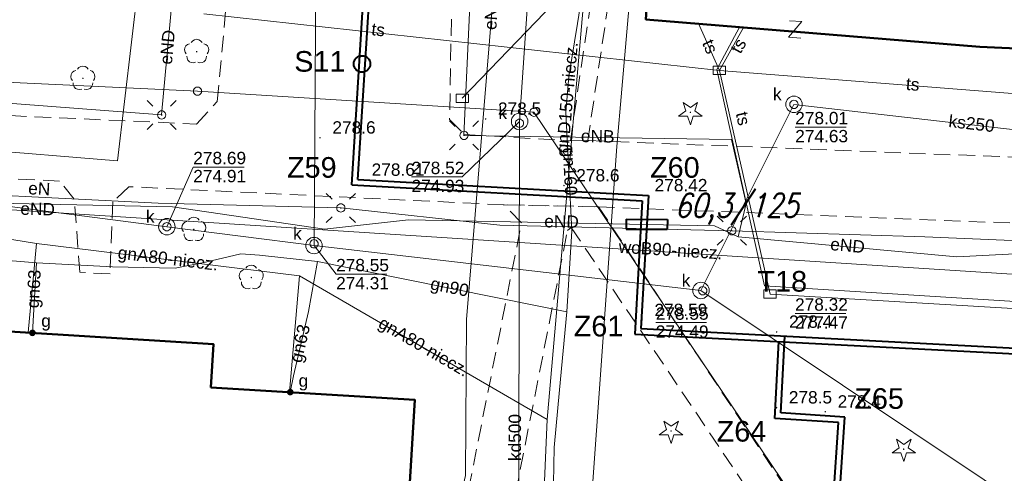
# Model space of a CAD drawing. Extents: x 0 to 6568752, y 0 to 5584302.
# Tile 40 of 58: x 6568527 to 6568587, y 5584054 to 5584081. Entities that reach past the tile are written whole.
import ezdxf
from ezdxf.enums import TextEntityAlignment as Align

# ---------------------------------------------------------------- set-up
doc = ezdxf.new("R2010")
doc.units = 0
doc.header["$PDSIZE"] = 0.75
doc.linetypes.add('GAK', pattern=[3.5, 2, -0.7, 0.1, -0.7])
doc.linetypes.add('PRZER2-1', pattern=[1.5, 1, -0.5])
doc.layers.get('0').update_dxf_attribs({"linetype": 'CONTINUOUS'})
doc.layers.get('Defpoints').update_dxf_attribs({"linetype": 'CONTINUOUS'})
for name, color, linetype, lineweight in [('alarm', 51, 'CONTINUOUS', 50), ('EGBU', 7, 'CONTINUOUS', 50), ('EGDE', 7, 'CONTINUOUS', 18), ('EGPG', 7, 'CONTINUOUS', 18), ('GEPPHC', 7, 'CONTINUOUS', 18), ('GUPPRZ_O', 7, 'CONTINUOUS', 18), ('OTKC', 7, 'CONTINUOUS', 18), ('OTRN', 7, 'CONTINUOUS', 13), ('OTRN_O', 7, 'CONTINUOUS', 13), ('OTRS', 7, 'CONTINUOUS', 13), ('OTRS_O', 7, 'CONTINUOUS', 13), ('ramka sekcji', 7, 'CONTINUOUS', 18), ('siec', 7, 'GAK', 70), ('SUEO', 7, 'CONTINUOUS', 18), ('SUPK', 7, 'CONTINUOUS', 18), ('SUPW', 7, 'CONTINUOUS', 18), ('SUPW_O', 7, 'CONTINUOUS', 18)]:
    doc.layers.add(name, color=color, linetype=linetype, lineweight=lineweight)
for name, color, linetype, lineweight, true_color in [('OTZG', 7, 'CONTINUOUS', 18, 0x008000), ('OTZL', 7, 'CONTINUOUS', 18, 0x008000), ('SUCP', 7, 'CONTINUOUS', 18, 0xd200d2), ('SUEP', 1, 'CONTINUOUS', 18, 0xff0000), ('SUEP_O', 1, 'CONTINUOUS', 18, 0xff0000), ('SUGP', 7, 'CONTINUOUS', 18, 0xbfbf00), ('SUGP_O', 7, 'CONTINUOUS', 18, 0xbfbf00), ('SUGW', 7, 'CONTINUOUS', 18, 0xbfbf00), ('SUGW_O', 7, 'CONTINUOUS', 18, 0xbfbf00), ('SUKP', 7, 'CONTINUOUS', 18, 0x803300), ('SUKP_O', 7, 'CONTINUOUS', 18, 0x803300), ('SUTP', 7, 'CONTINUOUS', 18, 0xff9100), ('SUTP_O', 7, 'CONTINUOUS', 18, 0xff9100), ('SUWP', 5, 'CONTINUOUS', 18, 0x0000ff), ('SUWP_O', 5, 'CONTINUOUS', 18, 0x0000ff)]:
    doc.layers.add(name, color=color, linetype=linetype, lineweight=lineweight, true_color=true_color)
doc.styles.add('Arial', font='arial.ttf')
doc.styles.add('GEO-INFO', font='arial.ttf')
doc.styles.add('UZBROJENIE', font='SIMPLEX.shx', dxfattribs={"width": 0.8, "oblique": 15.00003, "height": 0.9})
doc.dimstyles.get("Standard").update_dxf_attribs({"dimtxt": 0.18, "dimasz": 0.18, "dimexe": 0.18, "dimexo": 0.0625, "dimgap": 0.09, "dimtad": 0, "dimtih": 1, "dimtoh": 1, "dimdec": 4, "dimzin": 0, "dimdsep": 46, "dimtxsty": 'Standard', "dimcen": 0.09, "dimadec": 0, "dimazin": 0, "dimtfac": 1, "dimtdec": 4, "dimtofl": 0, "dimtmove": 0, "dimatfit": 3, "dimfxl": 0, "dimtolj": 1, "dimtzin": 0, "dimarcsym": 0})

# ---------------------------------------------------------------- blocks, each defined once
blk = doc.blocks.new('D_GSPRDL1')
blk.add_hatch(color=0).paths.add_polyline_path([(0, -0.045), (0.013906, -0.042798), (0.02645, -0.036406), (0.036406, -0.02645), (0.042798, -0.013906), (0.045, 0), (0.042798, 0.013906), (0.036406, 0.02645), (0.02645, 0.036406), (0.013906, 0.042798), (0, 0.045), (-0.013906, 0.042798), (-0.02645, 0.036406), (-0.036406, 0.02645), (-0.042798, 0.013906), (-0.045, 0), (-0.042798, -0.013906), (-0.036406, -0.02645), (-0.02645, -0.036406), (-0.013906, -0.042798)])
at = {"color": 0}
for points in [[(-0.324277, 0.563333), (-0.240553, 0.662679), (-0.127956, 0.727494), (0, 0.75), (0.127956, 0.727494), (0.240553, 0.662679), (0.324277, 0.563333)], [(-0.635969, -0.134326), (-0.70458, -0.024001), (-0.731429, 0.103115), (-0.713292, 0.231763), (-0.652348, 0.346501), (-0.55591, 0.433559), (-0.435555, 0.482485)], [(0.435555, 0.482485), (0.55591, 0.433559), (0.652348, 0.346501), (0.713292, 0.231763), (0.731429, 0.103115), (0.70458, -0.024001), (0.635969, -0.134326)], [(-0.068773, -0.646351), (-0.194901, -0.677512), (-0.324092, -0.663766), (-0.440839, -0.606763), (-0.531129, -0.513345), (-0.584125, -0.394725), (-0.593465, -0.265141)], [(0.593465, -0.265141), (0.584125, -0.394725), (0.531129, -0.513345), (0.440839, -0.606763), (0.324092, -0.663766), (0.194901, -0.677512), (0.068773, -0.646351)]]:
    blk.add_lwpolyline(points, dxfattribs=at)
blk = doc.blocks.new('D_GSPRDI1')
blk.add_hatch(color=0).paths.add_polyline_path([(0, -0.045), (0.013906, -0.042798), (0.02645, -0.036406), (0.036406, -0.02645), (0.042798, -0.013906), (0.045, 0), (0.042798, 0.013906), (0.036406, 0.02645), (0.02645, 0.036406), (0.013906, 0.042798), (0, 0.045), (-0.013906, 0.042798), (-0.02645, 0.036406), (-0.036406, 0.02645), (-0.042798, 0.013906), (-0.045, 0), (-0.042798, -0.013906), (-0.036406, -0.02645), (-0.02645, -0.036406), (-0.013906, -0.042798)])
at = {"color": 0}
blk.add_lwpolyline([(0.272471, 0.088531), (0.713338, -0.231778), (0.168396, -0.231778), (0, -0.750048), (-0.168396, -0.231778), (-0.713338, -0.231778), (-0.272471, 0.088531), (-0.440867, 0.606801), (0, 0.286493), (0.440867, 0.606801)], close=True, dxfattribs=at)
blk = doc.blocks.new('D_GSPWPN1')
blk.add_hatch(color=0).paths.add_polyline_path([(-0.045, 0), (-0.043467, -0.011647), (-0.038971, -0.0225), (-0.03182, -0.03182), (-0.0225, -0.038971), (-0.011647, -0.043467), (0, -0.045), (0.011647, -0.043467), (0.0225, -0.038971), (0.03182, -0.03182), (0.038971, -0.0225), (0.043467, -0.011647), (0.045, 0), (0.043467, 0.011647), (0.038971, 0.0225), (0.03182, 0.03182), (0.0225, 0.038971), (0.011647, 0.043467), (0, 0.045), (-0.011647, 0.043467), (-0.0225, 0.038971), (-0.03182, 0.03182), (-0.038971, 0.0225), (-0.043467, 0.011647)])
blk = doc.blocks.new('D_GSPWPS1')
blk.add_hatch(color=0).paths.add_polyline_path([(-0.045, 0), (-0.043467, -0.011647), (-0.038971, -0.0225), (-0.03182, -0.03182), (-0.0225, -0.038971), (-0.011647, -0.043467), (0, -0.045), (0.011647, -0.043467), (0.0225, -0.038971), (0.03182, -0.03182), (0.038971, -0.0225), (0.043467, -0.011647), (0.045, 0), (0.043467, 0.011647), (0.038971, 0.0225), (0.03182, 0.03182), (0.0225, 0.038971), (0.011647, 0.043467), (0, 0.045), (-0.011647, 0.043467), (-0.0225, 0.038971), (-0.03182, 0.03182), (-0.038971, 0.0225), (-0.043467, 0.011647)])
blk = doc.blocks.new('D_GUPIKP1_3')
at = {"color": 0}
blk.add_lwpolyline([(0.375, -0.25), (-0.375, -0.25), (-0.375, 0.25), (0.375, 0.25)], close=True, dxfattribs=at)
blk = doc.blocks.new('D_GUPIWZ1_1')
at = {"color": 0}
blk.add_lwpolyline([(0, 0.25), (0.064705, 0.241481), (0.125, 0.216506), (0.176777, 0.176777), (0.216506, 0.125), (0.241481, 0.064705), (0.25, 0), (0.241481, -0.064705), (0.216506, -0.125), (0.176777, -0.176777), (0.125, -0.216506), (0.064705, -0.241481), (0, -0.25), (-0.064705, -0.241481), (-0.125, -0.216506), (-0.176777, -0.176777), (-0.216506, -0.125), (-0.241481, -0.064705), (-0.25, 0), (-0.241481, 0.064705), (-0.216506, 0.125), (-0.176777, 0.176777), (-0.125, 0.216506), (-0.064705, 0.241481)], close=True, dxfattribs=at)
blk = doc.blocks.new('D_GUPGZA1')
blk.add_hatch(color=0).paths.add_polyline_path([(-0.2, 0), (-0.193185, -0.051764), (-0.173205, -0.1), (-0.141421, -0.141421), (-0.1, -0.173205), (-0.051764, -0.193185), (0, -0.2), (0.051764, -0.193185), (0.1, -0.173205), (0.141421, -0.141421), (0.173205, -0.1), (0.193185, -0.051764), (0.2, 0), (0.193185, 0.051764), (0.173205, 0.1), (0.141421, 0.141421), (0.1, 0.173205), (0.051764, 0.193185), (0, 0.2), (-0.051764, 0.193185), (-0.1, 0.173205), (-0.141421, 0.141421), (-0.173205, 0.1), (-0.193185, 0.051764)])
blk = doc.blocks.new('D_GEPPHC1')
at = {"color": 0}
blk.add_lwpolyline([(-0.375, 0.5), (0.375, 0.5), (-0.375, -0.5), (0.375, -0.5)], dxfattribs=at)
blk = doc.blocks.new('D_GEPPGD1_1')
at = {"color": 0}
blk.add_lwpolyline([(0, 0.25), (0.077254, 0.237764), (0.146946, 0.202254), (0.202254, 0.146946), (0.237764, 0.077254), (0.25, 0), (0.237764, -0.077254), (0.202254, -0.146946), (0.146946, -0.202254), (0.077254, -0.237764), (0, -0.25), (-0.077254, -0.237764), (-0.146946, -0.202254), (-0.202254, -0.146946), (-0.237764, -0.077254), (-0.25, 0), (-0.237764, 0.077254), (-0.202254, 0.146946), (-0.146946, 0.202254), (-0.077254, 0.237764)], close=True, dxfattribs=at)
blk = doc.blocks.new('D_GUPELA2')
blk.add_hatch(color=0).paths.add_polyline_path([(-0.001087, 0.044987), (0.011881, 0.043403), (0.021281, 0.03965), (0.030065, 0.033482), (0.038133, 0.023893), (0.043117, 0.012881), (0.044986, 0.001113), (0.044323, -0.007777), (0.040557, -0.019497), (0.033417, -0.030138), (0.024849, -0.037517), (0.013788, -0.042836), (0.002013, -0.044955), (-0.00982, -0.043916), (-0.020466, -0.040077), (-0.029541, -0.033946), (-0.036867, -0.025804), (-0.04187, -0.01649), (-0.04461, -0.005909), (-0.044532, 0.006476), (-0.041285, 0.017903), (-0.034764, 0.028574), (-0.024479, 0.03776), (-0.013449, 0.042943)])
at = {"color": 0}
for points in [[(-0.883883, 0.883883), (-0.53033, 0.53033)], [(0.883883, 0.883883), (0.53033, 0.53033)], [(-0.883883, -0.883883), (-0.53033, -0.53033)], [(0.883883, -0.883883), (0.53033, -0.53033)]]:
    blk.add_lwpolyline(points, dxfattribs=at)
blk = doc.blocks.new('D_GUPELA1')
at = {"color": 0}
blk.add_lwpolyline([(0, 0.25), (0.064705, 0.241481), (0.125, 0.216506), (0.176777, 0.176777), (0.216506, 0.125), (0.241481, 0.064705), (0.25, 0), (0.241481, -0.064705), (0.216506, -0.125), (0.176777, -0.176777), (0.125, -0.216506), (0.064705, -0.241481), (0, -0.25), (-0.064705, -0.241481), (-0.125, -0.216506), (-0.176777, -0.176777), (-0.216506, -0.125), (-0.241481, -0.064705), (-0.25, 0), (-0.241481, 0.064705), (-0.216506, 0.125), (-0.176777, 0.176777), (-0.125, 0.216506), (-0.064705, 0.241481)], close=True, dxfattribs=at)
blk = doc.blocks.new('*D45')
at = {"layer": 'Defpoints', "color": 0, "lineweight": 40}
for p in [(6568647.5, 5584150), (6568650, 5584150), (0, 0)]:
    blk.add_point(p, dxfattribs=at)
at = {"layer": 'ramka sekcji', "color": 0, "lineweight": -2}
blk.add_line((6568649.938, 5584150), (6568647.5, 5584150), dxfattribs=at)
at = {"layer": 'ramka sekcji', "color": 0, "insert": (6568644.106, 5584150), "char_height": 0.75, "attachment_point": 5, "style": 'GEO-INFO'}
blk.add_mtext('\\A1;5584150.0000', dxfattribs=at)
blk = doc.blocks.new('*D46')
at = {"layer": 'Defpoints', "color": 0, "lineweight": 40}
for p in [(6568650, 5584152.5), (6568650, 5584150), (0, 0)]:
    blk.add_point(p, dxfattribs=at)
at = {"layer": 'ramka sekcji', "color": 0, "lineweight": -2}
blk.add_line((6568650, 5584150.062), (6568650, 5584152.5), dxfattribs=at)
at = {"layer": 'ramka sekcji', "color": 0, "insert": (6568650, 5584155.896), "char_height": 0.75, "attachment_point": 5, "rotation": 90, "style": 'GEO-INFO'}
blk.add_mtext('\\A1;6568650.0000', dxfattribs=at)

msp = doc.modelspace()

# ---------------------------------------------------------------- linework, layer by layer
at = {"layer": 'EGBU', "color": 0, "linetype": 'Continuous', "lineweight": 50, "elevation": 10.18}
for points in [[(6568602.65, 5584087.73), (6568615.13, 5584086.91), (6568614.45, 5584075.57), (6568601.92, 5584076.39), (6568602.08, 5584078.81), (6568585.50349, 5584079.5626), (6568565.26, 5584081.22), (6568566.02, 5584092.79), (6568602.84, 5584090.38)], [(6568538.88, 5584058.9), (6568551.23977, 5584058.15147), (6568550.55602, 5584046.80178), (6568538.05, 5584047.59), (6568538.18, 5584049.61), (6568537.82, 5584049.62), (6568537.84, 5584050.07), (6568513.95, 5584051.55), (6568514.1, 5584053.87), (6568513.74, 5584053.88), (6568513.76, 5584054.33), (6568489.68, 5584055.82), (6568490.4, 5584067.33), (6568514.76, 5584065.82), (6568514.59, 5584063.04), (6568539.04, 5584061.52)]]:
    msp.add_lwpolyline(points, close=True, dxfattribs=at)
at = {"layer": 'EGDE', "color": 0, "linetype": 'Continuous', "elevation": 10.22}
for points in [[(6568648.59375, 5584104.42383), (6568646.521, 5584059.38927), (6568644.22449, 5584009.45582), (6568609.00522, 5584036.3441), (6568583.6998, 5584038.16817), (6568558.47556, 5584075.58605), (6568538.06756, 5584076.86319), (6568491.15577, 5584079.0589), (6568441.65482, 5584081.9513), (6568391.77674, 5584086.94902), (6568374.92948, 5584088.19204), (6568375.19, 5584092.43), (6568377.65, 5584132.3), (6568371.2, 5584132.71), (6568369.87809, 5584134.81056), (6568369.45834, 5584137.11533), (6568375.25714, 5584238.8479), (6568377.54509, 5584242.89769), (6568381.25599, 5584245.17568), (6568384.82038, 5584245.63164)], [(6568594.31055, 5583939.47691), (6568591.06023, 5583939.65534), (6568585.12694, 5583937.54872), (6568482.90911, 5583944.55214), (6568370.44353, 5583952.88368), (6568294.32233, 5583957.98331), (6568295.92847, 5583986.21622), (6568307.93382, 5584034.73468), (6568319.9193, 5584083.24287), (6568320.72616, 5584086.59352), (6568329.45932, 5584084.84591), (6568374.48985, 5584081.95589), (6568374.92948, 5584088.19204), (6568391.77674, 5584086.94902), (6568441.65482, 5584081.9513), (6568491.15577, 5584079.0589), (6568538.06756, 5584076.86319), (6568558.47556, 5584075.58605), (6568583.6998, 5584038.16817), (6568609.00522, 5584036.3441), (6568644.22449, 5584009.45582)]]:
    msp.add_lwpolyline(points, dxfattribs=at)
at = {"layer": 'GUPPRZ_O', "color": 0, "linetype": 'Continuous', "lineweight": 13, "elevation": 10.8, "flags": 128}
for points in [[(6568557.60295, 5584075.02743), (6568554.12764, 5584071.66077), (6568551.04764, 5584071.66077)], [(6568574.31741, 5584074.68508), (6568577.39741, 5584074.68508)], [(6568536.21425, 5584068.64307), (6568537.8131, 5584072.26155), (6568540.8931, 5584072.26155)], [(6568545.13518, 5584067.49805), (6568546.47582, 5584065.76737), (6568549.55582, 5584065.76737)], [(6568574.30642, 5584063.37684), (6568577.38642, 5584063.37684)], [(6568565.86059, 5584062.82659), (6568568.94059, 5584062.82659)]]:
    msp.add_lwpolyline(points, dxfattribs=at)
at = {"layer": 'OTKC', "color": 0, "linetype": 'PRZER2-1', "lineweight": 18, "elevation": 10.18}
for points in [[(6568564.54, 5584092.6), (6568561.74, 5584073.87), (6568560.68, 5584073.85), (6568564.46, 5584099.55)], [(6568514.70571, 5584075.918), (6568538.01, 5584074.87), (6568539.27, 5584076.24), (6568539.96, 5584083.71)], [(6568626.15, 5584083.24), (6568624.96, 5584069.96), (6568623.58, 5584067.76), (6568620.35, 5584067.78), (6568617.05, 5584067.78), (6568615.82, 5584067.75), (6568562.39, 5584069.85), (6568556.65, 5584069.97), (6568533.9, 5584071.07), (6568532.93, 5584070.15), (6568532.77, 5584065.78), (6568530.94, 5584065.88), (6568530.59, 5584070.32), (6568529.7, 5584071.41), (6568491.18, 5584073.31)], [(6568553.49, 5584082.73), (6568553.36, 5584075.15), (6568554.25, 5584074.24), (6568560.68, 5584073.85), (6568561.74, 5584073.87), (6568619.15, 5584071.63), (6568621, 5584073.54), (6568622.05, 5584083.43)]]:
    msp.add_lwpolyline(points, dxfattribs=at)
for points in [[(6568546.6, 5584029.27), (6568546.63, 5584029.95), (6568551.19, 5584036.72), (6568550.73, 5584038.82), (6568551.15, 5584041.54), (6568552.46, 5584042.4), (6568557.72, 5584068.87), (6568556.65, 5584069.97), (6568562.39, 5584069.85), (6568583.58, 5584038.04), (6568614.91, 5584035.84), (6568614.9, 5584033.77), (6568554.44, 5584037.87), (6568548.66, 5584029.11)], [(6568560.51, 5584068.42), (6568560.74, 5584068.59), (6568580.18, 5584039.72), (6568579.28, 5584038.27), (6568555.92, 5584039.67), (6568555.03, 5584040.68)]]:
    msp.add_lwpolyline(points, close=True, dxfattribs=at)
at = {"layer": 'ramka sekcji', "color": 5, "lineweight": 40}
for p, q in [((6568564.06459, 5584069.10205, 10.14), (6568564.06083, 5584068.50138, 10.14)), ((6568564.06459, 5584069.10205, 10.14), (6568566.56454, 5584069.08641, 10.14)), ((6568566.56454, 5584069.08641, 10.14), (6568566.56078, 5584068.48575, 10.14)), ((6568564.06083, 5584068.50138, 10.14), (6568566.56078, 5584068.48575, 10.14))]:
    msp.add_line(p, q, dxfattribs=at)
at = {"layer": 'siec', "color": 0, "linetype": 'ByBlock', "lineweight": 40}
for p, q in [((6568547.79508, 5584071.51157), (6568548.61098, 5584084.43438)), ((6568547.42372, 5584071.18433), (6568548.23647, 5584084.0573)), ((6568547.42372, 5584071.18433), (6568565.04336, 5584070.21602)), ((6568547.79508, 5584071.51157), (6568565.41472, 5584070.54326)), ((6568565.41472, 5584070.54326), (6568564.96462, 5584062.46223)), ((6568565.04336, 5584070.21602), (6568564.59326, 5584062.13498)), ((6568564.59326, 5584062.13498), (6568609.41547, 5584059.80289)), ((6568564.96462, 5584062.46223), (6568609.78683, 5584060.13014)), ((6568573.4436, 5584057.34495), (6568573.68624, 5584062.00844)), ((6568573.07589, 5584057.01361), (6568573.31873, 5584061.681)), ((6568577.31833, 5584057.09291), (6568573.4436, 5584057.34495)), ((6568576.95062, 5584056.76157), (6568573.07589, 5584057.01361)), ((6568576.00145, 5584042.86947), (6568576.95062, 5584056.76157)), ((6568576.36916, 5584042.50081), (6568577.31833, 5584057.09291))]:
    msp.add_line(p, q, dxfattribs=at)
msp.add_circle((6568548.05034, 5584078.51648), 0.5, dxfattribs=at)
at = {"layer": 'SUCP', "color": 0, "linetype": 'Continuous', "lineweight": 18, "elevation": 10.14}
msp.add_lwpolyline([(6568524.00871, 5584062.45446), (6568524.33259, 5584073.36083), (6568533.21135, 5584072.63888), (6568534.49392, 5584083.46105)], dxfattribs=at)
at = {"layer": 'SUEP', "linetype": 'Continuous', "lineweight": 18, "elevation": 10.14}
for points in [[(6568537.92641, 5584097.52808), (6568535.8969, 5584075.41982), (6568503.16129, 5584077.9235)], [(6568554.23033, 5584074.18224), (6568555.24524, 5584096.53605), (6568543.04895, 5584097.72899)], [(6568569.31956, 5584095.50732), (6568560.18052, 5584094.99152), (6568556.83307, 5584092.68021), (6568554.39222, 5584063.02146), (6568554.33033, 5584053.54893), (6568552.48145, 5584045.61649)], [(6568570.93827, 5584080.7551), (6568569.55679, 5584078.17917), (6568572.46449, 5584065.0563), (6568618.73173, 5584062.17458)], [(6568554.23033, 5584074.18224), (6568570.45189, 5584073.92324), (6568571.35083, 5584070.05452), (6568570.84984, 5584068.02944)], [(6568490, 5584072.02), (6568504.38, 5584071.53), (6568518.75, 5584070.91), (6568535.68, 5584070.07), (6568546.76, 5584069.78), (6568556.41, 5584068.73), (6568570.47, 5584068.4), (6568582.18, 5584068.02), (6568592.76, 5584067.58), (6568603.03, 5584067.26), (6568614.32, 5584066.94)], [(6568518.17164, 5584070.22632), (6568536.54888, 5584069.84808), (6568545.77982, 5584068.50179), (6568550.86908, 5584069.06254), (6568569.4282, 5584068.69564), (6568570.84984, 5584068.02944)], [(6568570.84984, 5584068.02944), (6568584.12545, 5584066.82287), (6568590.79071, 5584067.15178), (6568593.04799, 5584066.4082), (6568613.56071, 5584066.97516)]]:
    msp.add_lwpolyline(points, dxfattribs=at)
at = {"layer": 'SUGP', "color": 0, "linetype": 'Continuous', "lineweight": 18, "elevation": 10.14}
for points in [[(6568562.82052, 5584097.47189), (6568562.6358, 5584095.35435), (6568562.41519, 5584092.84033), (6568559.27657, 5584056.94925)], [(6568561.49, 5584095.68), (6568562.71, 5584094.12), (6568562.31, 5584090.42), (6568561.75, 5584084.89), (6568561.11, 5584080.96), (6568560.58, 5584077.75), (6568560.4, 5584075.59), (6568560.77, 5584068.39), (6568560.47, 5584063.47)], [(6568559.27657, 5584056.94925), (6568544.25326, 5584065.65626), (6568528.29678, 5584067.62075), (6568511.67083, 5584070.31667), (6568504.31785, 5584071.28197)], [(6568527.33, 5584066.53), (6568523.59, 5584066.84), (6568517.95, 5584067.58), (6568511.98, 5584068.03), (6568504.44, 5584068.48), (6568504.41, 5584067.4)], [(6568528.29678, 5584067.62075), (6568527.79998, 5584062.21877)], [(6568560.47, 5584063.47), (6568556.26, 5584064.32), (6568550.44, 5584065.5), (6568545.34, 5584066.53), (6568541.83, 5584066.91), (6568540.69, 5584067), (6568538.56, 5584066.49), (6568536.71, 5584066.12), (6568532.91, 5584066.2), (6568528.3, 5584066.46), (6568527.33, 5584066.53)], [(6568528.3, 5584066.46), (6568528.12, 5584063.27)], [(6568545.34, 5584066.53), (6568544.81, 5584063.5), (6568543.9, 5584059.59)], [(6568544.25326, 5584065.65626), (6568543.64343, 5584058.61152)], [(6568528.12, 5584063.27), (6568528.05959, 5584062.20263)], [(6568560.47, 5584063.47), (6568560.02, 5584058.74), (6568559.69, 5584055.26), (6568559.62, 5584050.89), (6568559.53, 5584045.68), (6568559.14, 5584040.46), (6568558.44, 5584031.44), (6568557.96, 5584027.61), (6568557.32, 5584021.34), (6568561.5, 5584019.99), (6568563.82, 5584019.18), (6568567.61, 5584018.02), (6568571.75, 5584016.99), (6568576.44, 5584016.02), (6568580.42, 5584015.52), (6568586.24, 5584014.49), (6568585.71, 5584011.2), (6568594.3, 5584009.84), (6568602.49, 5584008.83), (6568602.72, 5584008.91)], [(6568543.9, 5584059.59), (6568543.69385, 5584058.60846)], [(6568559.27657, 5584056.94925), (6568558.53405, 5584039.68441)]]:
    msp.add_lwpolyline(points, dxfattribs=at)
at = {"layer": 'SUKP', "color": 0, "linetype": 'Continuous', "lineweight": 18, "elevation": 10.14}
for points in [[(6568623.96972, 5584021.39394), (6568594.36033, 5584047.55093), (6568568.60146, 5584064.77377), (6568545.13518, 5584067.49805), (6568545.4042, 5584110.26428), (6568539.09863, 5584113.61504), (6568505.81597, 5584131.84069)], [(6568557.51513, 5584034.18498), (6568557.60295, 5584075.02743), (6568559.01562, 5584095.81893)], [(6568606.71402, 5584072.72773), (6568595.7751, 5584073.58654), (6568574.24136, 5584076.06372), (6568568.60146, 5584064.77377)], [(6568512.6244, 5584071.69056), (6568536.21425, 5584068.64307), (6568545.13518, 5584067.49805)]]:
    msp.add_lwpolyline(points, dxfattribs=at)
at = {"layer": 'SUPK', "color": 0, "linetype": 'Continuous', "lineweight": 18, "elevation": 10.14}
for points in [[(6568574.24136, 5584075.56372, -1), (6568574.24136, 5584076.56372, -1)], [(6568557.60295, 5584074.52743, -1), (6568557.60295, 5584075.52743, -1)], [(6568536.21425, 5584068.14307, -1), (6568536.21425, 5584069.14307, -1)], [(6568545.13518, 5584066.99805, -1), (6568545.13518, 5584067.99805, -1)], [(6568568.60146, 5584064.27377, -1), (6568568.60146, 5584065.27377, -1)]]:
    msp.add_lwpolyline(points, format="xyb", close=True, dxfattribs=at)
at = {"layer": 'SUTP', "color": 0, "linetype": 'Continuous', "lineweight": 18, "elevation": 10.14}
for points in [[(6568554.12834, 5584076.43037), (6568564.71312, 5584087.44734)], [(6568564.71312, 5584087.44734), (6568563.50282, 5584073.50067), (6568559.78238, 5584021.5387), (6568576.74575, 5584017.49696)], [(6568538.45712, 5584081.55457), (6568569.72372, 5584078.12118)], [(6568569.72372, 5584078.12118), (6568568.44931, 5584080.95888)], [(6568569.72372, 5584078.12118), (6568571.18863, 5584080.7346)], [(6568569.72372, 5584078.12118), (6568593.15712, 5584076.28798)], [(6568621.70781, 5584041.64818), (6568622.93309, 5584061.80353), (6568602.56379, 5584062.79314), (6568572.78877, 5584064.55962), (6568569.72372, 5584078.12118)]]:
    msp.add_lwpolyline(points, dxfattribs=at)
at = {"layer": 'SUWP', "color": 0, "linetype": 'Continuous', "lineweight": 18, "elevation": 10.14}
msp.add_lwpolyline([(6568522.38564, 5584069.94059), (6568608.21304, 5584064.43606)], dxfattribs=at)

# ---------------------------------------------------------------- block references
at = {"layer": 'EGPG', "color": 0, "linetype": 'Continuous', "lineweight": 18}
for p in [(6568538.06756, 5584076.86319, 10.24), (6568558.47556, 5584075.58605, 10.24)]:
    msp.add_blockref('D_GEPPGD1_1', p, dxfattribs=at)
at = {"layer": 'GEPPHC', "color": 0, "linetype": 'Continuous', "lineweight": 18, "rotation": 356.3139219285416}
msp.add_blockref('D_GEPPHC1', (6568574.30625, 5584080.60736, 10.24), dxfattribs=at)
at = {"layer": 'OTRN', "color": 0, "linetype": 'Continuous', "lineweight": 13}
for p in [(6568555.54, 5584075.18, 10.08), (6568545.5, 5584074.04, 10.08), (6568560.29, 5584071.14, 10.08), (6568573.19, 5584062.26, 10.08), (6568573.18, 5584057.67, 10.08), (6568576.14, 5584057.42, 10.08)]:
    msp.add_blockref('D_GSPWPN1', p, dxfattribs=at)
at = {"layer": 'OTRS', "color": 0, "linetype": 'Continuous', "lineweight": 13}
for p in [(6568547.88, 5584071.48, 10.08), (6568565.04, 5584070.54, 10.08), (6568565.03, 5584062.97, 10.08)]:
    msp.add_blockref('D_GSPWPS1', p, dxfattribs=at)
at = {"layer": 'OTZG', "color": 0, "linetype": 'Continuous', "lineweight": 18}
for p in [(6568567.96, 5584075.58, 10.12), (6568566.79, 5584056.25, 10.12), (6568580.9, 5584055.15, 10.12)]:
    msp.add_blockref('D_GSPRDI1', p, dxfattribs=at)
at = {"layer": 'OTZL', "color": 0, "linetype": 'Continuous', "lineweight": 18}
for p in [(6568538.02, 5584079.26, 10.12), (6568531.12, 5584077.64, 10.12), (6568537.85, 5584068.48, 10.12), (6568541.33, 5584065.56, 10.12)]:
    msp.add_blockref('D_GSPRDL1', p, dxfattribs=at)
at = {"layer": 'SUEO', "color": 0, "linetype": 'Continuous', "lineweight": 18}
for name, p in [('D_GUPELA2', (6568535.8969, 5584075.41982, 10.15)), ('D_GUPELA1', (6568535.8969, 5584075.41982, 10.16)), ('D_GUPELA2', (6568554.23033, 5584074.18224, 10.15)), ('D_GUPELA1', (6568554.23033, 5584074.18224, 10.16)), ('D_GUPELA2', (6568546.76, 5584069.78, 10.15)), ('D_GUPELA1', (6568546.76, 5584069.78, 10.16)), ('D_GUPELA2', (6568570.47, 5584068.4, 10.15)), ('D_GUPELA1', (6568570.47, 5584068.4, 10.16))]:
    msp.add_blockref(name, p, dxfattribs=at)
at = {"layer": 'SUGW', "color": 0, "linetype": 'Continuous', "lineweight": 18}
for p in [(6568528.05959, 5584062.20263, 10.16), (6568543.69385, 5584058.60846, 10.16)]:
    msp.add_blockref('D_GUPGZA1', p, dxfattribs=at)
at = {"layer": 'SUPK', "color": 0, "linetype": 'Continuous', "lineweight": 18}
for p in [(6568569.72372, 5584078.12118, 10.16), (6568554.12834, 5584076.43037, 10.16), (6568572.78877, 5584064.55962, 10.16)]:
    msp.add_blockref('D_GUPIKP1_3', p, dxfattribs=at)
at = {"layer": 'SUPW', "color": 0, "linetype": 'Continuous', "lineweight": 18}
for p in [(6568574.24136, 5584076.06372, 10.18), (6568557.59549, 5584074.91769, 10.18), (6568536.21425, 5584068.64307, 10.18), (6568545.13824, 5584067.60801, 10.18), (6568568.70663, 5584064.76156, 10.18)]:
    msp.add_blockref('D_GUPIWZ1_1', p, dxfattribs=at)

# ---------------------------------------------------------------- texts
at = {"layer": 'alarm', "color": 0, "linetype": 'Continuous', "lineweight": 30, "style": 'GEO-INFO'}
for s, p in [('S11', (6568545.49112, 5584078.67052, 0.62)), ('Z59', (6568545.00221, 5584072.24081, -9.52)), ('Z60', (6568567.01972, 5584072.24081, -9.52)), ('T18', (6568573.53392, 5584065.33045, -9.52)), ('Z61', (6568562.39046, 5584062.61513, -9.52)), ('Z65', (6568579.40558, 5584058.2218, -9.52)), ('Z64', (6568571.05923, 5584056.23439, -9.52))]:
    msp.add_text(s, height=1.25, dxfattribs=at).set_placement(p, align=Align.MIDDLE)
at = {"layer": 'alarm', "color": 0, "lineweight": 30, "style": 'UZBROJENIE', "oblique": 15.00003, "width": 0.8}
msp.add_text('60,3/125', height=1.44, dxfattribs=at).set_placement((6568567.0154, 5584069.22273, 10.18))
at = {"layer": 'GUPPRZ_O', "color": 0, "linetype": 'Continuous', "lineweight": 0, "style": 'Arial'}
for s, p in [('278.01', (6568574.31741, 5584074.85758, 10.8)), ('274.63', (6568574.31741, 5584073.76258, 10.8)), ('278.69', (6568537.8131, 5584072.43405, 10.8)), ('278.52', (6568551.04764, 5584071.83327, 10.8)), ('274.91', (6568537.8131, 5584071.33905, 10.8)), ('274.93', (6568551.04764, 5584070.73827, 10.8)), ('278.55', (6568546.47582, 5584065.93987, 10.8)), ('274.31', (6568546.47582, 5584064.84487, 10.8)), ('278.32', (6568574.30642, 5584063.54934, 10.8)), ('278.55', (6568565.86059, 5584062.99909, 10.8)), ('277.47', (6568574.30642, 5584062.45434, 10.8)), ('274.49', (6568565.86059, 5584061.90409, 10.8))]:
    msp.add_text(s, height=0.75, dxfattribs=at).set_placement(p)
at = {"layer": 'OTRN_O', "color": 0, "linetype": 'Continuous', "lineweight": 0, "style": 'Arial'}
for s, p in [('278.5', (6568556.29, 5584075.43, 10.8)), ('278.6', (6568546.25, 5584074.29, 10.8)), ('278.6', (6568561.04, 5584071.39, 10.8)), ('278.4', (6568573.94, 5584062.51, 10.8)), ('278.5', (6568573.93, 5584057.92, 10.8)), ('278.4', (6568576.89, 5584057.67, 10.8))]:
    msp.add_text(s, height=0.75, dxfattribs=at).set_placement(p)
at = {"layer": 'OTRS_O', "color": 0, "linetype": 'Continuous', "lineweight": 0, "style": 'Arial'}
for s, p in [('278.61', (6568548.63, 5584071.73, 10.8)), ('278.42', (6568565.79, 5584070.79, 10.8)), ('278.59', (6568565.78, 5584063.22, 10.8))]:
    msp.add_text(s, height=0.75, dxfattribs=at).set_placement(p)
at = {"layer": 'SUEP_O', "linetype": 'Continuous', "lineweight": 0, "style": 'Arial'}
for s, rotation, p in [('eND', 85.2952831, (6568556.26621, 5584081.60062, 10.8)), ('eND', 84.7550151, (6568536.60818, 5584079.4982, 10.8)), ('eNB', 359.0852565, (6568562.33643, 5584073.7593, 10.8)), ('eN', 357.1595403, (6568528.45765, 5584070.5804, 10.8)), ('eND', 358.8209156, (6568528.36885, 5584069.34762, 10.8)), ('eND', 358.867477, (6568560.14284, 5584068.58567, 10.8)), ('eND', 354.8069022, (6568577.46108, 5584067.13388, 10.8))]:
    msp.add_text(s, height=0.75, rotation=rotation, dxfattribs=at).set_placement(p, align=Align.CENTER)
at = {"layer": 'SUGP_O', "color": 0, "linetype": 'Continuous', "lineweight": 0, "style": 'Arial'}
for s, rotation, p in [('gnD150-niecz.', 85.0022953, (6568560.84848, 5584076.44393, 10.8)), ('gn160', 272.9417805, (6568560.29191, 5584071.97494, 10.8)), ('gnA80-niecz.', 352.9813155, (6568536.23916, 5584066.34723, 10.8)), ('gn63', 86.7704127, (6568528.50301, 5584064.84847, 10.8)), ('gn90', 348.5386967, (6568553.29168, 5584064.62237, 10.8)), ('gn63', 76.8984124, (6568544.64084, 5584061.47847, 10.8)), ('gnA80-niecz.', 329.9048512, (6568551.61775, 5584061.04884, 10.8))]:
    msp.add_text(s, height=0.75, rotation=rotation, dxfattribs=at).set_placement(p, align=Align.CENTER)
at = {"layer": 'SUGW_O', "color": 0, "linetype": 'Continuous', "lineweight": 0, "style": 'Arial'}
for p in [(6568529.17675, 5584062.56459, 10.8), (6568544.78359, 5584058.93453, 10.8)]:
    msp.add_text('g', height=0.75, dxfattribs=at).set_placement(p, align=Align.RIGHT)
at = {"layer": 'SUKP_O', "color": 0, "linetype": 'Continuous', "lineweight": 0, "style": 'Arial'}
for s, rotation, p in [('ks250', 353.4377182, (6568584.97469, 5584074.53358, 10.8)), ('kd500', 89.8959892, (6568557.68722, 5584055.85462, 10.8))]:
    msp.add_text(s, height=0.75, rotation=rotation, dxfattribs=at).set_placement(p, align=Align.CENTER)
at = {"layer": 'SUPW_O', "color": 0, "linetype": 'Continuous', "lineweight": 0, "style": 'Arial'}
for p in [(6568573.49136, 5584076.31372, 10.8), (6568556.84549, 5584075.16769, 10.8), (6568535.46425, 5584068.89307, 10.8), (6568544.38824, 5584067.85801, 10.8), (6568567.95663, 5584065.01156, 10.8)]:
    msp.add_text('k', height=0.75, dxfattribs=at).set_placement(p, align=Align.RIGHT)
at = {"layer": 'SUTP_O', "color": 0, "linetype": 'Continuous', "lineweight": 0, "style": 'Arial'}
for rotation, p in [(353.7334423, (6568548.99171, 5584080.22555, 10.8)), (294.1848299, (6568568.8188, 5584079.4198, 10.8)), (60.7279122, (6568571.19207, 5584079.43627, 10.8)), (355.5268459, (6568581.41753, 5584076.912, 10.8)), (282.7354726, (6568570.79368, 5584075.12251, 10.8))]:
    msp.add_text('ts', height=0.75, rotation=rotation, dxfattribs=at).set_placement(p, align=Align.CENTER)
at = {"layer": 'SUWP_O', "color": 0, "linetype": 'Continuous', "lineweight": 0, "style": 'Arial'}
msp.add_text('woB90-niecz.', height=0.75, rotation=356.330369, dxfattribs=at).set_placement((6568566.72965, 5584066.86487, 10.8), align=Align.CENTER)

# ---------------------------------------------------------------- dimensions: what is measured, and where the dimension line sits
at = {"layer": 'ramka sekcji', "color": 0}
for offset, dtype, picture, middle in [((0, 2.5), 1, '*D46', (6568649.9999999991, 5584155.8956787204)), ((-2.5, 0), 0, '*D45', (6568644.1063676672, 5584150))]:
    dim = msp.add_ordinate_dim(feature_location=(6568650, 5584150), offset=offset, dtype=dtype, origin=(0, 0), dimstyle='Standard', override={"dimtxt": 0.75, "dimtxsty": 'GEO-INFO'}, dxfattribs=at)
    dim.commit()
    dim.dimension.update_dxf_attribs({"geometry": picture, "text_midpoint": middle})

doc.saveas('drawing.dxf')
